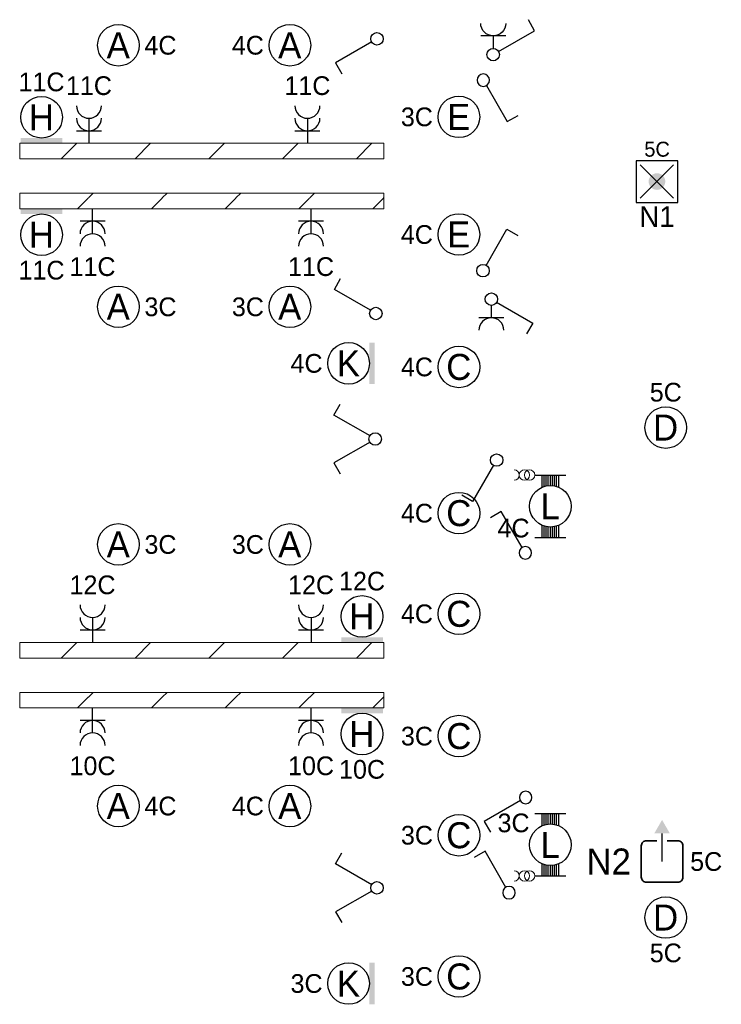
# Model space of a CAD drawing. Header units: millimetres. Extents: x 2866 to 82825, y 5804 to 55791.
# Tile 15 of 28: x 4098 to 10840, y 35995 to 45463. Entities that reach past the tile are written whole.
import ezdxf
from ezdxf.enums import TextEntityAlignment as Align

# ---------------------------------------------------------------- set-up
doc = ezdxf.new("R2010")
doc.units = ezdxf.units.MM
doc.linetypes.add('DGN Style 1', pattern=[5.322597, 0.008856, -5.31374])
for name, color, linetype, lineweight in [('Level 14', 1, 'Continuous', 0), ('Level 16', 1, 'Continuous', 0), ('Level 18', 1, 'Continuous', 0), ('Level 19', 1, 'Continuous', 0), ('Level 20', 1, 'Continuous', 0)]:
    doc.layers.add(name, color=color, linetype=linetype, lineweight=lineweight)
doc.styles.add('Style-WORKING', font='WORKING.shx')

# ---------------------------------------------------------------- blocks, each defined once
blk = doc.blocks.new('EA7')
at = {"layer": 'Level 18', "color": 3, "linetype": 'Continuous', "lineweight": 25}
blk.add_circle((-2.5, 0), 2, dxfattribs=at)
blk.add_solid([(0, -2), (0, 2), (-0.5, -2), (-0.5, 2)], dxfattribs=at)
at = {"layer": 'Level 18', "color": 1, "linetype": 'Continuous', "lineweight": 18, "style": 'Style-WORKING'}
blk.add_attdef('EA7_1076', text='', height=1.8, dxfattribs=at).set_placement((-2.2, 2.5), align=Align.CENTER)
at = {"layer": 'Level 18', "color": 2, "linetype": 'Continuous', "lineweight": 18, "style": 'Style-WORKING'}
blk.add_attdef('EA7_1075', text='', height=2.5, dxfattribs=at).set_placement((-2.517, 0), align=Align.MIDDLE_CENTER)
at = {"layer": 'Level 18', "color": 1, "linetype": 'Continuous', "lineweight": 18, "style": 'Style-WORKING'}
blk.add_attdef('EA7_1077', text='', height=1.8, dxfattribs=at).set_placement((-5, 0), align=Align.MIDDLE_RIGHT)
blk.add_attdef('EA7_1078', text='', height=1.8, dxfattribs=at).set_placement((-2.2, -2.5), align=Align.TOP_CENTER)
blk = doc.blocks.new('EA9')
at = {"layer": 'Level 18', "color": 3, "linetype": 'Continuous', "lineweight": 25}
blk.add_circle((0, -2.5), 2, dxfattribs=at)
blk.add_solid([(-2, -0.5), (2, -0.5), (-2, 0), (2, 0)], dxfattribs=at)
at = {"layer": 'Level 18', "color": 1, "linetype": 'Continuous', "lineweight": 18, "style": 'Style-WORKING'}
blk.add_attdef('EA9_894', text='', height=1.8, dxfattribs=at).set_placement((-1.9, -2.5), align=Align.MIDDLE_RIGHT)
at = {"layer": 'Level 18', "color": 2, "linetype": 'Continuous', "lineweight": 18, "style": 'Style-WORKING'}
blk.add_attdef('EA9_893', text='', height=2.5, dxfattribs=at).set_placement((-0.017, -2.5), align=Align.MIDDLE_CENTER)
at = {"layer": 'Level 18', "color": 1, "linetype": 'Continuous', "lineweight": 18, "style": 'Style-WORKING'}
blk.add_attdef('EA9_895', text='', height=1.8, dxfattribs=at).set_placement((2.5, -2.5), align=Align.MIDDLE_LEFT)
blk.add_attdef('EA9_896', text='', height=1.8, dxfattribs=at).set_placement((0, -5), align=Align.TOP_CENTER)
blk = doc.blocks.new('EA6')
at = {"layer": 'Level 18', "color": 3, "linetype": 'Continuous', "lineweight": 25}
blk.add_circle((0, 2.5), 2, dxfattribs=at)
blk.add_solid([(-2, 0), (2, 0), (-2, 0.5), (2, 0.5)], dxfattribs=at)
at = {"layer": 'Level 18', "color": 1, "linetype": 'Continuous', "lineweight": 18, "style": 'Style-WORKING'}
blk.add_attdef('EA6_887', text='', height=1.8, dxfattribs=at).set_placement((0, 5), align=Align.CENTER)
at = {"layer": 'Level 18', "color": 2, "linetype": 'Continuous', "lineweight": 18, "style": 'Style-WORKING'}
blk.add_attdef('EA6_886', text='', height=2.5, dxfattribs=at).set_placement((-0.017, 2.5), align=Align.MIDDLE_CENTER)
at = {"layer": 'Level 18', "color": 1, "linetype": 'Continuous', "lineweight": 18, "style": 'Style-WORKING'}
blk.add_attdef('EA6_888', text='', height=1.8, dxfattribs=at).set_placement((-1.9, 2.5), align=Align.MIDDLE_RIGHT)
blk.add_attdef('EA6_889', text='', height=1.8, dxfattribs=at).set_placement((2.5, 2.5), align=Align.MIDDLE_LEFT)
blk = doc.blocks.new('EG3')
at = {"layer": 'Level 20', "color": 3, "linetype": 'Continuous', "lineweight": 25}
blk.add_line((0, 2), (0, 4.7), dxfattribs=at)
at = {"layer": 'Level 20', "color": 4, "linetype": 'Continuous', "lineweight": 35, "flags": 128}
blk.add_lwpolyline([(0.5, 4), (1.5, 4), (1.504, 4.002, -0.414214), (2.004, 3.502), (2, 3.5), (2, 0.5), (2.004, 0.502, -0.414214), (1.504, 0.002), (1.5, 0), (-1.5, 0), (-1.496, 0.002, -0.414214), (-1.996, 0.502), (-2, 0.5), (-2, 3.5), (-1.996, 3.502, -0.414214), (-1.496, 4.002), (-1.5, 4), (-0.5, 4)], format="xyb", dxfattribs=at)
at = {"layer": 'Level 20', "color": 3, "linetype": 'Continuous', "lineweight": 25}
blk.add_solid([(0, 6), (0.75, 4.7), (-0.75, 4.7)], dxfattribs=at)
at = {"layer": 'Level 20', "color": 2, "linetype": 'DGN Style 1', "lineweight": 18, "style": 'Style-WORKING'}
blk.add_attdef('EG3_2444', text='', height=2.5, dxfattribs=at).set_placement((0.42, 7.08), align=Align.CENTER)
at = {"layer": 'Level 20', "color": 1, "linetype": 'DGN Style 1', "lineweight": 0, "style": 'Style-WORKING'}
blk.add_attdef('EG3_2443', text='', height=1.8, dxfattribs=at).set_placement((0.3, 6.94), align=Align.CENTER)
at = {"layer": 'Level 20', "color": 2, "linetype": 'DGN Style 1', "lineweight": 18, "style": 'Style-WORKING'}
for tag, p in [('EG3_2438', (-2.993, 2)), ('EG3_2441', (7.77, 2))]:
    blk.add_attdef(tag, text='', height=2.5, dxfattribs=at).set_placement(p, align=Align.MIDDLE_RIGHT)
at = {"layer": 'Level 20', "color": 1, "linetype": 'DGN Style 1', "lineweight": 0, "style": 'Style-WORKING'}
for tag, p in [('EG3_2437', (-2.4, 2)), ('EG3_2442', (5.78, 2))]:
    blk.add_attdef(tag, text='', height=1.8, dxfattribs=at).set_placement(p, align=Align.MIDDLE_RIGHT)
at = {"layer": 'Level 20', "color": 2, "linetype": 'DGN Style 1', "lineweight": 18, "style": 'Style-WORKING'}
blk.add_attdef('EG3_2440', text='', height=2.5, dxfattribs=at).set_placement((0.42, -1), align=Align.TOP_CENTER)
at = {"layer": 'Level 20', "color": 1, "linetype": 'DGN Style 1', "lineweight": 0, "style": 'Style-WORKING'}
blk.add_attdef('EG3_2439', text='', height=1.8, dxfattribs=at).set_placement((0.3, -1), align=Align.TOP_CENTER)
blk = doc.blocks.new('EC6')
at = {"layer": 'Level 18', "color": 3, "linetype": 'Continuous', "lineweight": 25}
blk.add_circle((0, 0), 2, dxfattribs=at)
at = {"layer": 'Level 18', "color": 1, "linetype": 'Continuous', "lineweight": 18, "style": 'Style-WORKING'}
blk.add_attdef('EC6_900', text='', height=1.8, dxfattribs=at).set_placement((0.3, 2.5), align=Align.CENTER)
at = {"layer": 'Level 18', "color": 2, "linetype": 'Continuous', "lineweight": 18, "style": 'Style-WORKING'}
blk.add_attdef('EC6_899', text='', height=2.5, dxfattribs=at).set_placement((-0.017, 0), align=Align.MIDDLE_CENTER)
at = {"layer": 'Level 18', "color": 1, "linetype": 'Continuous', "lineweight": 18, "style": 'Style-WORKING'}
blk.add_attdef('EC6_901', text='', height=1.8, dxfattribs=at).set_placement((-1.9, 0), align=Align.MIDDLE_RIGHT)
blk.add_attdef('EC6_903', text='', height=1.8, dxfattribs=at).set_placement((2.5, 0), align=Align.MIDDLE_LEFT)
blk.add_attdef('EC6_902', text='', height=1.8, dxfattribs=at).set_placement((0.3, -2.5), align=Align.TOP_CENTER)
blk = doc.blocks.new('EH0_2')
at = {"layer": 'Level 19', "color": 3, "linetype": 'Continuous', "lineweight": 25}
for p, q in [((0.3, 0.5), (2.3, 3.98)), ((2.3, 3.98), (3.36, 3.38))]:
    blk.add_line(p, q, dxfattribs=at)
at = {"layer": 'Level 19', "color": 3, "linetype": 'Continuous', "lineweight": 25, "extrusion": (0, 0, -1)}
blk.add_circle((-0.005, 0), 0.6, dxfattribs=at)
at = {"layer": 'Level 19', "color": 1, "linetype": 'Continuous', "lineweight": 0, "style": 'Style-WORKING'}
blk.add_attdef('EH0_2_6401', text='', height=1.8, rotation=90, dxfattribs=at).set_placement((2.42, 5), align=Align.MIDDLE_LEFT)
blk.add_attdef('EH0_2_6400', text='', height=1.8, rotation=270, dxfattribs=at).set_placement((2.42, 4.4), align=Align.MIDDLE_RIGHT)
blk.add_attdef('EH0_2_6402', text='', height=1.8, rotation=180, dxfattribs=at).set_placement((2.12, 4.5), align=Align.TOP_CENTER)
blk.add_attdef('EH0_2_6399', text='', height=1.8, dxfattribs=at).set_placement((2.72, 4.5), align=Align.CENTER)
blk = doc.blocks.new('EH0')
at = {"layer": 'Level 19', "color": 3, "linetype": 'Continuous', "lineweight": 25}
for p, q in [((0.3, 0.5), (2.3, 3.98)), ((2.3, 3.98), (3.34, 3.38))]:
    blk.add_line(p, q, dxfattribs=at)
blk.add_circle((-0.005, 0), 0.6, dxfattribs=at)
at = {"layer": 'Level 19', "color": 1, "linetype": 'Continuous', "lineweight": 0, "style": 'Style-WORKING'}
blk.add_attdef('EH0_6285', text='', height=1.8, rotation=90, dxfattribs=at).set_placement((2.42, 5), align=Align.MIDDLE_LEFT)
blk.add_attdef('EH0_6284', text='', height=1.8, rotation=270, dxfattribs=at).set_placement((2.42, 4.4), align=Align.MIDDLE_RIGHT)
blk.add_attdef('EH0_6286', text='', height=1.8, rotation=180, dxfattribs=at).set_placement((2.12, 4.5), align=Align.TOP_CENTER)
blk.add_attdef('EH0_6283', text='', height=1.8, dxfattribs=at).set_placement((2.72, 4.5), align=Align.CENTER)
blk = doc.blocks.new('EK1_1')
at = {"layer": 'Level 19', "color": 3, "linetype": 'Continuous', "lineweight": 25}
for p, q in [((0.3, 0.5), (2.3, 3.98)), ((2.3, 3.98), (3.36, 3.38)), ((1.8, 1.2), (1.8, -1.2)), ((1.8, 0), (0.6, 0))]:
    blk.add_line(p, q, dxfattribs=at)
at = {"layer": 'Level 19', "color": 3, "linetype": 'Continuous', "lineweight": 25, "extrusion": (0, 0, -1)}
blk.add_circle((-0.005, 0), 0.6, dxfattribs=at)
at = {"layer": 'Level 19', "color": 3, "linetype": 'Continuous', "lineweight": 25}
blk.add_arc((3.005, 0), 1.2, 90, 270, dxfattribs=at)
at = {"layer": 'Level 19', "color": 1, "linetype": 'Continuous', "lineweight": 0, "style": 'Style-WORKING'}
blk.add_attdef('EK1_1_6463', text='', height=1.8, rotation=270, dxfattribs=at).set_placement((2.4199, 4.4), align=Align.MIDDLE_RIGHT)
blk.add_attdef('EK1_1_6464', text='', height=1.8, rotation=90, dxfattribs=at).set_placement((2.4199, 5), align=Align.MIDDLE_LEFT)
blk.add_attdef('EK1_1_6465', text='', height=1.8, rotation=180, dxfattribs=at).set_placement((2.1199, 4.5), align=Align.TOP_CENTER)
at = {"layer": 'Level 19', "color": 2, "linetype": 'Continuous', "lineweight": 0, "style": 'Style-WORKING'}
blk.add_attdef('EK1_1_6469', text='', height=1.8, rotation=90, dxfattribs=at).set_placement((4.0599, 0.3), align=Align.TOP_CENTER)
at = {"layer": 'Level 19', "color": 1, "linetype": 'Continuous', "lineweight": 0, "style": 'Style-WORKING'}
blk.add_attdef('EK1_1_6462', text='', height=1.8, dxfattribs=at).set_placement((2.7199, 4.5), align=Align.CENTER)
at = {"layer": 'Level 19', "color": 2, "linetype": 'Continuous', "lineweight": 0, "style": 'Style-WORKING'}
blk.add_attdef('EK1_1_6468', text='', height=1.8, rotation=270, dxfattribs=at).set_placement((4.0599, -0.3), align=Align.CENTER)
blk.add_attdef('EK1_1_6471', text='', height=1.8, rotation=180, dxfattribs=at).set_placement((3.4599, 0), align=Align.MIDDLE_RIGHT)
blk.add_attdef('EK1_1_6470', text='', height=1.8, dxfattribs=at).set_placement((4.0599, 0), align=Align.MIDDLE_LEFT)
blk = doc.blocks.new('EL6_2')
at = {"layer": 'Level 16', "color": 3, "linetype": 'Continuous', "lineweight": 25}
for p, q in [((1.2, 1.2), (1.2, -1.2)), ((2.4, 0), (0, 0))]:
    blk.add_line(p, q, dxfattribs=at)
for centre in [(2.405, 0), (3.605, 0)]:
    blk.add_arc(centre, 1.2, 90, 270, dxfattribs=at)
at = {"layer": 'Level 16', "color": 2, "linetype": 'Continuous', "lineweight": 18, "style": 'Style-WORKING'}
blk.add_attdef('EL6_2_6266', text='', height=1.8, rotation=90, dxfattribs=at).set_placement((4.66, 0), align=Align.TOP_CENTER)
blk.add_attdef('EL6_2_6265', text='', height=1.8, rotation=270, dxfattribs=at).set_placement((4.66, -0.3), align=Align.CENTER)
blk.add_attdef('EL6_2_6268', text='', height=1.8, rotation=180, dxfattribs=at).set_placement((4.06, 0), align=Align.MIDDLE_RIGHT)
blk.add_attdef('EL6_2_6267', text='', height=1.8, dxfattribs=at).set_placement((4.66, 0), align=Align.MIDDLE_LEFT)
blk = doc.blocks.new('*U19')
at = {"layer": 'Level 18', "color": 3, "linetype": 'Continuous', "lineweight": 0, "extrusion": (0, 0, -1)}
for centre in [(-0.01, 0), (-1.01, 0)]:
    blk.add_circle(centre, 1, dxfattribs=at)
at = {"layer": 'Level 18', "color": 3, "linetype": 'Continuous', "lineweight": 0}
blk.add_arc((-1.99, 0), 1, 270.0063, 89.9937, dxfattribs=at)
blk = doc.blocks.new('EA3')
at = {"layer": 'Level 18', "color": 3, "linetype": 'Continuous', "lineweight": 25}
for p, q in [((-1.5, 3), (1.5, 3)), ((-0.8, 1.82), (-0.8, 3)), ((-0.6, 1.9), (-0.6, 3)), ((-0.4, 1.94), (-0.4, 3)), ((-0.2, 2), (-0.2, 3)), ((0, 2), (0, 3)), ((0.2, 2), (0.2, 3)), ((0.4, 1.94), (0.4, 3)), ((0.6, 1.9), (0.6, 3)), ((0.8, 1.82), (0.8, 3)), ((-0.8, -3), (-0.8, -1.82)), ((0.8, -3), (0.8, -1.82)), ((-0.6, -3), (-0.6, -1.9)), ((-0.4, -3), (-0.4, -1.96)), ((-0.2, -3), (-0.2, -2)), ((0, -3), (0, -2)), ((0.2, -3), (0.2, -2)), ((0.4, -3), (0.4, -1.96)), ((0.6, -3), (0.6, -1.9)), ((-1.5, -3), (1.5, -3))]:
    blk.add_line(p, q, dxfattribs=at)
blk.add_circle((0, -0.005), 2, dxfattribs=at)
at = {"layer": 'Level 18', "color": 1, "linetype": 'Continuous', "lineweight": 0, "style": 'Style-WORKING'}
blk.add_attdef('EA3_6380', text='', height=1.8, dxfattribs=at).set_placement((-2, 3), align=Align.TOP_RIGHT)
blk.add_attdef('EA3_6379', text='', height=1.8, dxfattribs=at).set_placement((2, 3), align=Align.TOP_LEFT)
at = {"layer": 'Level 18', "color": 2, "linetype": 'Continuous', "lineweight": 18, "style": 'Style-WORKING'}
blk.add_attdef('EA3_6376', text='', height=2.5, dxfattribs=at).set_placement((-0.021, -0.01), align=Align.MIDDLE_CENTER)
at = {"layer": 'Level 18', "color": 1, "linetype": 'Continuous', "lineweight": 0, "style": 'Style-WORKING'}
blk.add_attdef('EA3_6377', text='', height=1.8, dxfattribs=at).set_placement((-1.4, -3), align=Align.RIGHT)
blk.add_attdef('EA3_6378', (2, -3), '', height=1.8, dxfattribs=at)
blk = doc.blocks.new('EH6')
at = {"layer": 'Level 19', "color": 3, "linetype": 'Continuous', "lineweight": 25}
for p, q in [((-2.3, 3.98), (-3.34, 3.38)), ((-0.3, 0.5), (-2.3, 3.98)), ((0.3, 0.5), (2.3, 3.98)), ((2.3, 3.98), (3.36, 3.38))]:
    blk.add_line(p, q, dxfattribs=at)
blk.add_circle((0.005, 0), 0.6, dxfattribs=at)
at = {"layer": 'Level 19', "color": 1, "linetype": 'Continuous', "lineweight": 0, "style": 'Style-WORKING'}
for tag, p in [('EH6_6299', (-2.42, 5)), ('EH6_6295', (2.42, 5))]:
    blk.add_attdef(tag, text='', height=1.8, rotation=90, dxfattribs=at).set_placement(p, align=Align.MIDDLE_LEFT)
for tag, p in [('EH6_6298', (-2.42, 4.4)), ('EH6_6294', (2.42, 4.4))]:
    blk.add_attdef(tag, text='', height=1.8, rotation=270, dxfattribs=at).set_placement(p, align=Align.MIDDLE_RIGHT)
for tag, p in [('EH6_6300', (-2.72, 4.5)), ('EH6_6296', (2.12, 4.5))]:
    blk.add_attdef(tag, text='', height=1.8, rotation=180, dxfattribs=at).set_placement(p, align=Align.TOP_CENTER)
for tag, p in [('EH6_6297', (-2.12, 4.5)), ('EH6_6293', (2.72, 4.5))]:
    blk.add_attdef(tag, text='', height=1.8, dxfattribs=at).set_placement(p, align=Align.CENTER)
blk = doc.blocks.new('EK1')
at = {"layer": 'Level 19', "color": 3, "linetype": 'Continuous', "lineweight": 25}
for p, q in [((0.3, 0.5), (2.3, 3.98)), ((2.3, 3.98), (3.34, 3.38)), ((1.8, 1.2), (1.8, -1.2)), ((1.8, 0), (0.6, 0))]:
    blk.add_line(p, q, dxfattribs=at)
blk.add_circle((-0.005, 0), 0.6, dxfattribs=at)
blk.add_arc((2.995, 0), 1.2, 90, 270, dxfattribs=at)
at = {"layer": 'Level 19', "color": 1, "linetype": 'Continuous', "lineweight": 0, "style": 'Style-WORKING'}
blk.add_attdef('EK1_6324', text='', height=1.8, rotation=270, dxfattribs=at).set_placement((2.42, 4.4), align=Align.MIDDLE_RIGHT)
blk.add_attdef('EK1_6325', text='', height=1.8, rotation=90, dxfattribs=at).set_placement((2.42, 5), align=Align.MIDDLE_LEFT)
blk.add_attdef('EK1_6326', text='', height=1.8, rotation=180, dxfattribs=at).set_placement((2.12, 4.5), align=Align.TOP_CENTER)
blk.add_attdef('EK1_6323', text='', height=1.8, dxfattribs=at).set_placement((2.72, 4.5), align=Align.CENTER)
at = {"layer": 'Level 19', "color": 2, "linetype": 'Continuous', "lineweight": 0, "style": 'Style-WORKING'}
blk.add_attdef('EK1_6330', text='', height=1.8, rotation=90, dxfattribs=at).set_placement((4.04, 0.3), align=Align.TOP_CENTER)
blk.add_attdef('EK1_6329', text='', height=1.8, rotation=270, dxfattribs=at).set_placement((4.04, -0.3), align=Align.CENTER)
blk.add_attdef('EK1_6332', text='', height=1.8, rotation=180, dxfattribs=at).set_placement((3.44, 0), align=Align.MIDDLE_RIGHT)
blk.add_attdef('EK1_6331', text='', height=1.8, dxfattribs=at).set_placement((4.04, 0), align=Align.MIDDLE_LEFT)
blk = doc.blocks.new('EH6_1')
at = {"layer": 'Level 19', "color": 3, "linetype": 'Continuous', "lineweight": 25}
for p, q in [((-2.3, 3.98), (-3.36, 3.38)), ((-0.3, 0.5), (-2.3, 3.98)), ((0.3, 0.5), (2.3, 3.98)), ((2.3, 3.98), (3.34, 3.38))]:
    blk.add_line(p, q, dxfattribs=at)
at = {"layer": 'Level 19', "color": 3, "linetype": 'Continuous', "lineweight": 25, "extrusion": (0, 0, -1)}
blk.add_circle((0.005, 0), 0.6, dxfattribs=at)
at = {"layer": 'Level 19', "color": 1, "linetype": 'Continuous', "lineweight": 0, "style": 'Style-WORKING'}
for tag, p in [('EH6_1_6393', (-2.42, 5)), ('EH6_1_6389', (2.42, 5))]:
    blk.add_attdef(tag, text='', height=1.8, rotation=90, dxfattribs=at).set_placement(p, align=Align.MIDDLE_LEFT)
for tag, p in [('EH6_1_6392', (-2.42, 4.4)), ('EH6_1_6388', (2.42, 4.4))]:
    blk.add_attdef(tag, text='', height=1.8, rotation=270, dxfattribs=at).set_placement(p, align=Align.MIDDLE_RIGHT)
for tag, p in [('EH6_1_6394', (-2.72, 4.5)), ('EH6_1_6390', (2.12, 4.5))]:
    blk.add_attdef(tag, text='', height=1.8, rotation=180, dxfattribs=at).set_placement(p, align=Align.TOP_CENTER)
for tag, p in [('EH6_1_6391', (-2.12, 4.5)), ('EH6_1_6387', (2.72, 4.5))]:
    blk.add_attdef(tag, text='', height=1.8, dxfattribs=at).set_placement(p, align=Align.CENTER)
blk = doc.blocks.new('ED9_1')
at = {"layer": 'Level 20', "linetype": 'Continuous', "lineweight": 35}
h = blk.add_hatch(color=4, dxfattribs=at)
edge = h.paths.add_edge_path()
edge.add_arc((-0.002, 0), 0.8, 0, 360)
at = {"layer": 'Level 20', "color": 3, "linetype": 'Continuous', "lineweight": 25}
for p, q in [((2, 2), (-2, 2)), ((-2, 2), (-2, -2)), ((2, -2), (2, 2)), ((-2, -2), (2, -2))]:
    blk.add_line(p, q, dxfattribs=at)
at = {"layer": 'Level 20', "color": 4, "linetype": 'Continuous', "lineweight": 35}
for p, q in [((-1.6, 1.6), (1.6, -1.6)), ((-1.6, -1.6), (1.6, 1.6))]:
    blk.add_line(p, q, dxfattribs=at)
at = {"layer": 'Level 20', "color": 2, "linetype": 'Continuous', "lineweight": 25, "style": 'Style-WORKING'}
blk.add_attdef('ED9_1_13027', text='', height=2, dxfattribs=at).set_placement((0.34, 2.71), align=Align.CENTER)
at = {"layer": 'Level 20', "color": 1, "linetype": 'Continuous', "lineweight": 18, "style": 'Style-WORKING'}
blk.add_attdef('ED9_1_13024', text='', height=1.44, dxfattribs=at).set_placement((0.01, 2.39), align=Align.CENTER)
at = {"layer": 'Level 20', "color": 2, "linetype": 'Continuous', "lineweight": 25, "style": 'Style-WORKING'}
blk.add_attdef('ED9_1_13025', text='', height=2, dxfattribs=at).set_placement((-2.05, -0.94), align=Align.RIGHT)
blk.add_attdef('ED9_1_13026', (2.89, -0.94), '', height=2, dxfattribs=at)
at = {"layer": 'Level 20', "color": 1, "linetype": 'Continuous', "lineweight": 18, "style": 'Style-WORKING'}
blk.add_attdef('ED9_1_13020', text='', height=1.44, dxfattribs=at).set_placement((-2.24, -0.94), align=Align.RIGHT)
blk.add_attdef('ED9_1_13021', (2.89, -0.94), '', height=1.44, dxfattribs=at)
at = {"layer": 'Level 20', "color": 2, "linetype": 'Continuous', "lineweight": 25, "style": 'Style-WORKING'}
blk.add_attdef('ED9_1_13028', text='', height=2, dxfattribs=at).set_placement((0.007, -2.37), align=Align.TOP_CENTER)
at = {"layer": 'Level 20', "color": 1, "linetype": 'Continuous', "lineweight": 18, "style": 'Style-WORKING'}
blk.add_attdef('ED9_1_13022', text='', height=1.44, dxfattribs=at).set_placement((0.24, -2.54), align=Align.TOP_CENTER)

msp = doc.modelspace()

# ---------------------------------------------------------------- hatches: boundary and pattern name
at = {"layer": 'Level 14', "linetype": 'Continuous', "lineweight": 18}
h = msp.add_hatch(dxfattribs=at)
h.set_pattern_fill('EZ7', color=2, style=0, pattern_type=2)
h.set_pattern_definition([(45, (6590.43, 44799.84), (-709, 6e-14), [1001.26, -1.41])])
h.paths.add_polyline_path([(4097.7, 44124.7), (7597.7, 44124.7), (7597.7, 44274.7), (4097.7, 44274.7)])
h = msp.add_hatch(dxfattribs=at)
h.set_pattern_fill('EZ7', color=2, style=0, pattern_type=2)
h.set_pattern_definition([(45, (6175.73, 43039.1), (-709, 6e-14), [1001.26, -1.41])])
h.paths.add_polyline_path([(7597.7, 43794.7), (4097.7, 43794.7), (4097.7, 43644.7), (7597.7, 43644.7)])
h = msp.add_hatch(dxfattribs=at)
h.set_pattern_fill('EZ7', color=2, style=0, pattern_type=2)
h.set_pattern_definition([(45, (6590.43, 39999.84), (-709, 6e-14), [1001.26, -1.41])])
h.paths.add_polyline_path([(4097.7, 39324.7), (7597.7, 39324.7), (7597.7, 39474.7), (4097.7, 39474.7)])
h = msp.add_hatch(dxfattribs=at)
h.set_pattern_fill('EZ7', color=2, style=0, pattern_type=2)
h.set_pattern_definition([(45, (6175.73, 38239.1), (-709, 6e-14), [1001.26, -1.41])])
h.paths.add_polyline_path([(7597.7, 38994.7), (4097.7, 38994.7), (4097.7, 38844.7), (7597.7, 38844.7)])

# ---------------------------------------------------------------- linework, layer by layer
at = {"layer": 'Level 14', "color": 3, "linetype": 'CONTINUOUS', "lineweight": 0}
for p, q in [((4097.7, 44274.7), (4097.7, 44199.7)), ((4097.7, 44274.7), (7597.7, 44274.7)), ((7597.7, 44274.7), (7597.7, 44199.7)), ((4097.7, 44124.7), (4097.7, 44199.7)), ((4097.7, 44124.7), (7597.7, 44124.7)), ((7597.7, 44124.7), (7597.7, 44199.7)), ((7597.7, 43794.7), (4097.7, 43794.7)), ((4097.7, 43794.7), (4097.7, 43719.7)), ((7597.7, 43794.7), (7597.7, 43719.7)), ((4097.7, 43644.7), (4097.7, 43719.7)), ((7597.7, 43644.7), (7597.7, 43719.7)), ((7597.7, 43644.7), (4097.7, 43644.7)), ((4097.7, 39474.7), (4097.7, 39399.7)), ((4097.7, 39474.7), (7597.7, 39474.7)), ((4097.7, 39324.7), (4097.7, 39399.7)), ((7597.7, 39474.7), (7597.7, 39399.7)), ((7597.7, 39324.7), (7597.7, 39399.7)), ((4097.7, 39324.7), (7597.7, 39324.7)), ((7597.7, 38994.7), (4097.7, 38994.7)), ((4097.7, 38994.7), (4097.7, 38919.7)), ((4097.7, 38844.7), (4097.7, 38919.7)), ((7597.7, 38994.7), (7597.7, 38919.7)), ((7597.7, 38844.7), (7597.7, 38919.7)), ((7597.7, 38844.7), (4097.7, 38844.7))]:
    msp.add_line(p, q, dxfattribs=at)

# ---------------------------------------------------------------- block references
at = {"layer": 'Level 16', "color": 3, "linetype": 'Continuous', "lineweight": 25}
ref = msp.add_blockref('EL6_2', (4763.1, 44274.7), dxfattribs=dict(at, xscale=100, yscale=100, zscale=100, rotation=90))
ref.add_attrib('EL6_2_6265', '11C', dxfattribs={"color": 2, "linetype": 'Continuous', "lineweight": 18, "height": 180, "style": 'Style-WORKING'}).set_placement((4763, 44738.7), align=Align.CENTER)
ref = msp.add_blockref('EL6_2', (6863.1, 44274.7), dxfattribs=dict(at, xscale=100, yscale=100, zscale=100, rotation=90))
ref.add_attrib('EL6_2_6265', '11C', dxfattribs={"color": 2, "linetype": 'Continuous', "lineweight": 18, "height": 180, "style": 'Style-WORKING'}).set_placement((6863, 44738.7), align=Align.CENTER)
at = {"layer": 'Level 16', "color": 3, "linetype": 'Continuous', "lineweight": 25, "xscale": 100, "yscale": 100, "zscale": 100, "rotation": 270}
for p, values in [((4797.7, 43644.7), {'EL6_2_6266': '11C'}), ((6897.7, 43644.7), {'EL6_2_6266': '11C'}), ((4797.7, 38844.7), {'EL6_2_6266': '10C'}), ((6897.7, 38844.7), {'EL6_2_6266': '10C'})]:
    msp.add_blockref('EL6_2', p, dxfattribs=at).add_auto_attribs(values)
at = {"layer": 'Level 16', "color": 3, "linetype": 'Continuous', "lineweight": 25}
ref = msp.add_blockref('EL6_2', (4797.7, 39474.7), dxfattribs=dict(at, xscale=100, yscale=100, zscale=100, rotation=90))
ref.add_attrib('EL6_2_6265', '12C', dxfattribs={"color": 2, "linetype": 'Continuous', "lineweight": 18, "height": 180, "style": 'Style-WORKING'}).set_placement((4797.7, 39938.7), align=Align.CENTER)
ref = msp.add_blockref('EL6_2', (6897.7, 39474.7), dxfattribs=dict(at, xscale=100, yscale=100, zscale=100, rotation=90))
ref.add_attrib('EL6_2_6265', '12C', dxfattribs={"color": 2, "linetype": 'Continuous', "lineweight": 18, "height": 180, "style": 'Style-WORKING'}).set_placement((6897.7, 39938.7), align=Align.CENTER)
at = {"layer": 'Level 18', "color": 3, "linetype": 'Continuous', "lineweight": 25, "xscale": 100, "yscale": 100, "zscale": 100}
for name, p, values in [('EC6', (5046.6, 45217.2), {'EC6_899': 'A', 'EC6_903': '4C'}), ('EA6', (4307.7, 44274.7), {'EA6_886': 'H', 'EA6_887': '11C'}), ('EA9', (4307.7, 43644.7), {'EA9_893': 'H', 'EA9_896': '11C'}), ('EC6', (5046.6, 42702.2), {'EC6_899': 'A', 'EC6_903': '3C'}), ('EA7', (7508.2, 42158.4), {'EA7_1075': 'K', 'EA7_1077': '4C'}), ('EC6', (5046.6, 40417.2), {'EC6_899': 'A', 'EC6_903': '3C'}), ('EA6', (7387.7, 39474.7), {'EA6_886': 'H', 'EA6_887': '12C'}), ('EA9', (7387.7, 38844.7), {'EA9_893': 'H', 'EA9_896': '10C'}), ('EC6', (5046.6, 37902.2), {'EC6_899': 'A', 'EC6_903': '4C'}), ('EA3', (9197.7, 37529.8), {'EA3_6376': 'L', 'EA3_6380': '3C'}), ('EA7', (7508.2, 36195.5), {'EA7_1075': 'K', 'EA7_1077': '3C'})]:
    msp.add_blockref(name, p, dxfattribs=at).add_auto_attribs(values)
at = {"layer": 'Level 18', "color": 3, "linetype": 'Continuous', "lineweight": 25}
ref = msp.add_blockref('EC6', (6694.6, 45217.2), dxfattribs=dict(at, xscale=100, yscale=100, zscale=100))
ref.add_attrib('EC6_899', 'A', dxfattribs={"color": 2, "linetype": 'Continuous', "lineweight": 18, "height": 250, "style": 'Style-WORKING'}).set_placement((6692.9, 45217.2), align=Align.MIDDLE_CENTER)
ref.add_attrib('EC6_901', '4C', dxfattribs={"color": 1, "linetype": 'Continuous', "lineweight": 18, "height": 180, "style": 'Style-WORKING'}).set_placement((6444.6, 45217.2), align=Align.MIDDLE_RIGHT)
ref = msp.add_blockref('EC6', (8318.5, 44528.6), dxfattribs=dict(at, xscale=100, yscale=100, zscale=100))
ref.add_attrib('EC6_899', 'E', dxfattribs={"color": 2, "linetype": 'Continuous', "lineweight": 18, "height": 250, "style": 'Style-WORKING'}).set_placement((8316.8, 44528.6), align=Align.MIDDLE_CENTER)
ref.add_attrib('EC6_901', '3C', dxfattribs={"color": 1, "linetype": 'Continuous', "lineweight": 18, "height": 180, "style": 'Style-WORKING'}).set_placement((8068.5, 44528.6), align=Align.MIDDLE_RIGHT)
ref = msp.add_blockref('EC6', (8318.5, 43397.6), dxfattribs=dict(at, xscale=100, yscale=100, zscale=100))
ref.add_attrib('EC6_899', 'E', dxfattribs={"color": 2, "linetype": 'Continuous', "lineweight": 18, "height": 250, "style": 'Style-WORKING'}).set_placement((8316.8, 43397.6), align=Align.MIDDLE_CENTER)
ref.add_attrib('EC6_901', '4C', dxfattribs={"color": 1, "linetype": 'Continuous', "lineweight": 18, "height": 180, "style": 'Style-WORKING'}).set_placement((8068.5, 43397.6), align=Align.MIDDLE_RIGHT)
ref = msp.add_blockref('EC6', (6694.6, 42702.2), dxfattribs=dict(at, xscale=100, yscale=100, zscale=100))
ref.add_attrib('EC6_899', 'A', dxfattribs={"color": 2, "linetype": 'Continuous', "lineweight": 18, "height": 250, "style": 'Style-WORKING'}).set_placement((6692.9, 42702.2), align=Align.MIDDLE_CENTER)
ref.add_attrib('EC6_901', '3C', dxfattribs={"color": 1, "linetype": 'Continuous', "lineweight": 18, "height": 180, "style": 'Style-WORKING'}).set_placement((6444.6, 42702.2), align=Align.MIDDLE_RIGHT)
ref = msp.add_blockref('EC6', (8319.1, 42124.1), dxfattribs=dict(at, xscale=100, yscale=100, zscale=100))
ref.add_attrib('EC6_899', 'C', dxfattribs={"color": 2, "linetype": 'Continuous', "lineweight": 18, "height": 250, "style": 'Style-WORKING'}).set_placement((8317.5, 42124.1), align=Align.MIDDLE_CENTER)
ref.add_attrib('EC6_901', '4C', dxfattribs={"color": 1, "linetype": 'Continuous', "lineweight": 18, "height": 180, "style": 'Style-WORKING'}).set_placement((8069.1, 42124.1), align=Align.MIDDLE_RIGHT)
ref = msp.add_blockref('EC6', (10306.8, 41541.1), dxfattribs=dict(at, xscale=100, yscale=100, zscale=100))
ref.add_attrib('EC6_899', 'D', dxfattribs={"color": 2, "linetype": 'Continuous', "lineweight": 18, "height": 250, "style": 'Style-WORKING'}).set_placement((10305.1, 41541.1), align=Align.MIDDLE_CENTER)
ref.add_attrib('EC6_900', '5C', dxfattribs={"color": 1, "linetype": 'Continuous', "lineweight": 18, "height": 180, "style": 'Style-WORKING'}).set_placement((10306.8, 41791.1), align=Align.CENTER)
at = {"layer": 'Level 18', "color": 3, "linetype": 'Continuous', "lineweight": 0, "xscale": 50, "yscale": 50, "zscale": 50}
msp.add_blockref('*U19', (8947.7, 41084.8), dxfattribs=at)
at = {"layer": 'Level 18', "color": 3, "linetype": 'Continuous', "lineweight": 25}
ref = msp.add_blockref('EA3', (9197.7, 40784.8), dxfattribs=dict(at, xscale=100, yscale=100, zscale=100))
ref.add_attrib('EA3_6376', 'L', dxfattribs={"color": 2, "linetype": 'Continuous', "lineweight": 18, "height": 250, "style": 'Style-WORKING'}).set_placement((9195.6, 40783.8), align=Align.MIDDLE_CENTER)
ref.add_attrib('EA3_6377', '4C', dxfattribs={"color": 1, "linetype": 'Continuous', "lineweight": 0, "height": 180, "style": 'Style-WORKING'}).set_placement((8997.7, 40484.8), align=Align.RIGHT)
ref = msp.add_blockref('EC6', (8319.1, 40718.2), dxfattribs=dict(at, xscale=100, yscale=100, zscale=100))
ref.add_attrib('EC6_899', 'C', dxfattribs={"color": 2, "linetype": 'Continuous', "lineweight": 18, "height": 250, "style": 'Style-WORKING'}).set_placement((8317.5, 40718.2), align=Align.MIDDLE_CENTER)
ref.add_attrib('EC6_901', '4C', dxfattribs={"color": 1, "linetype": 'Continuous', "lineweight": 18, "height": 180, "style": 'Style-WORKING'}).set_placement((8069.1, 40718.2), align=Align.MIDDLE_RIGHT)
ref = msp.add_blockref('EC6', (6694.6, 40417.2), dxfattribs=dict(at, xscale=100, yscale=100, zscale=100))
ref.add_attrib('EC6_899', 'A', dxfattribs={"color": 2, "linetype": 'Continuous', "lineweight": 18, "height": 250, "style": 'Style-WORKING'}).set_placement((6692.9, 40417.2), align=Align.MIDDLE_CENTER)
ref.add_attrib('EC6_901', '3C', dxfattribs={"color": 1, "linetype": 'Continuous', "lineweight": 18, "height": 180, "style": 'Style-WORKING'}).set_placement((6444.6, 40417.2), align=Align.MIDDLE_RIGHT)
ref = msp.add_blockref('EC6', (8319.1, 39750.2), dxfattribs=dict(at, xscale=100, yscale=100, zscale=100))
ref.add_attrib('EC6_899', 'C', dxfattribs={"color": 2, "linetype": 'Continuous', "lineweight": 18, "height": 250, "style": 'Style-WORKING'}).set_placement((8317.5, 39750.1), align=Align.MIDDLE_CENTER)
ref.add_attrib('EC6_901', '4C', dxfattribs={"color": 1, "linetype": 'Continuous', "lineweight": 18, "height": 180, "style": 'Style-WORKING'}).set_placement((8069.1, 39750.2), align=Align.MIDDLE_RIGHT)
ref = msp.add_blockref('EC6', (8319.1, 38574.4), dxfattribs=dict(at, xscale=100, yscale=100, zscale=100))
ref.add_attrib('EC6_899', 'C', dxfattribs={"color": 2, "linetype": 'Continuous', "lineweight": 18, "height": 250, "style": 'Style-WORKING'}).set_placement((8317.5, 38574.4), align=Align.MIDDLE_CENTER)
ref.add_attrib('EC6_901', '3C', dxfattribs={"color": 1, "linetype": 'Continuous', "lineweight": 18, "height": 180, "style": 'Style-WORKING'}).set_placement((8069.1, 38574.4), align=Align.MIDDLE_RIGHT)
ref = msp.add_blockref('EC6', (6694.6, 37902.2), dxfattribs=dict(at, xscale=100, yscale=100, zscale=100))
ref.add_attrib('EC6_899', 'A', dxfattribs={"color": 2, "linetype": 'Continuous', "lineweight": 18, "height": 250, "style": 'Style-WORKING'}).set_placement((6692.9, 37902.2), align=Align.MIDDLE_CENTER)
ref.add_attrib('EC6_901', '4C', dxfattribs={"color": 1, "linetype": 'Continuous', "lineweight": 18, "height": 180, "style": 'Style-WORKING'}).set_placement((6444.6, 37902.2), align=Align.MIDDLE_RIGHT)
ref = msp.add_blockref('EC6', (8319.1, 37621.3), dxfattribs=dict(at, xscale=100, yscale=100, zscale=100))
ref.add_attrib('EC6_899', 'C', dxfattribs={"color": 2, "linetype": 'Continuous', "lineweight": 18, "height": 250, "style": 'Style-WORKING'}).set_placement((8317.5, 37621.3), align=Align.MIDDLE_CENTER)
ref.add_attrib('EC6_901', '3C', dxfattribs={"color": 1, "linetype": 'Continuous', "lineweight": 18, "height": 180, "style": 'Style-WORKING'}).set_placement((8069.1, 37621.3), align=Align.MIDDLE_RIGHT)
at = {"layer": 'Level 18', "color": 3, "linetype": 'Continuous', "lineweight": 0, "extrusion": (0, 0, -1), "xscale": 50, "yscale": 50, "zscale": 50, "rotation": 180}
msp.add_blockref('*U19', (-8947.7, 37229.8), dxfattribs=at)
at = {"layer": 'Level 18', "color": 3, "linetype": 'Continuous', "lineweight": 25}
ref = msp.add_blockref('EC6', (10306.8, 36829.9), dxfattribs=dict(at, xscale=100, yscale=100, zscale=100))
ref.add_attrib('EC6_899', 'D', dxfattribs={"color": 2, "linetype": 'Continuous', "lineweight": 18, "height": 250, "style": 'Style-WORKING'}).set_placement((10305.1, 36829.9), align=Align.MIDDLE_CENTER)
ref.add_attrib('EC6_902', '5C', dxfattribs={"color": 1, "linetype": 'Continuous', "lineweight": 18, "height": 180, "style": 'Style-WORKING'}).set_placement((10306.8, 36579.9), align=Align.TOP_CENTER)
ref = msp.add_blockref('EC6', (8319.1, 36263), dxfattribs=dict(at, xscale=100, yscale=100, zscale=100))
ref.add_attrib('EC6_899', 'C', dxfattribs={"color": 2, "linetype": 'Continuous', "lineweight": 18, "height": 250, "style": 'Style-WORKING'}).set_placement((8317.5, 36263), align=Align.MIDDLE_CENTER)
ref.add_attrib('EC6_901', '3C', dxfattribs={"color": 1, "linetype": 'Continuous', "lineweight": 18, "height": 180, "style": 'Style-WORKING'}).set_placement((8069.1, 36263), align=Align.MIDDLE_RIGHT)
at = {"layer": 'Level 19', "color": 3, "linetype": 'Continuous', "lineweight": 25, "extrusion": (0, 0, -1), "xscale": 100, "yscale": 100, "zscale": 100}
for name, p, rotation in [('EK1_1', (-8648.4, 45126.9), 90), ('EH0_2', (-7531.4, 45279.6), 270), ('EH0', (-8553, 44880.8), 180), ('EH0', (-8960, 37983.8), 270), ('EH6_1', (-7531.4, 37114.9), 270)]:
    msp.add_blockref(name, p, dxfattribs=dict(at, rotation=rotation))
at = {"layer": 'Level 19', "color": 3, "linetype": 'Continuous', "lineweight": 25, "xscale": 100, "yscale": 100, "zscale": 100}
msp.add_blockref('EH0', (8550, 43049.3), dxfattribs=at)
for name, p, rotation in [('EH0', (7520.1, 42639), 90), ('EK1', (8631, 42775.7), 270), ('EH6', (7514.5, 41430.4), 90), ('EH0', (8680.7, 41228.3), 180)]:
    msp.add_blockref(name, p, dxfattribs=dict(at, rotation=rotation))
at = {"layer": 'Level 19', "color": 3, "linetype": 'Continuous', "lineweight": 25, "extrusion": (0, 0, -1), "xscale": 100, "yscale": 100, "zscale": 100}
for p in [(-8955.7, 40336.3), (-8800, 37068.8)]:
    msp.add_blockref('EH0', p, dxfattribs=at)
at = {"layer": 'Level 20', "color": 4, "linetype": 'Continuous', "lineweight": 35, "xscale": 100, "yscale": 100, "zscale": 100}
msp.add_blockref('ED9_1', (10222.1, 43906.7), dxfattribs=at).add_auto_attribs({'ED9_1_13024': '5C', 'ED9_1_13028': 'N1'})
at = {"layer": 'Level 20', "color": 3, "linetype": 'Continuous', "lineweight": 25, "xscale": 100, "yscale": 100, "zscale": 100}
msp.add_blockref('EG3', (10271, 37168.6), dxfattribs=at).add_auto_attribs({'EG3_2438': 'N2', 'EG3_2442': '5C'})

doc.saveas('drawing.dxf')
